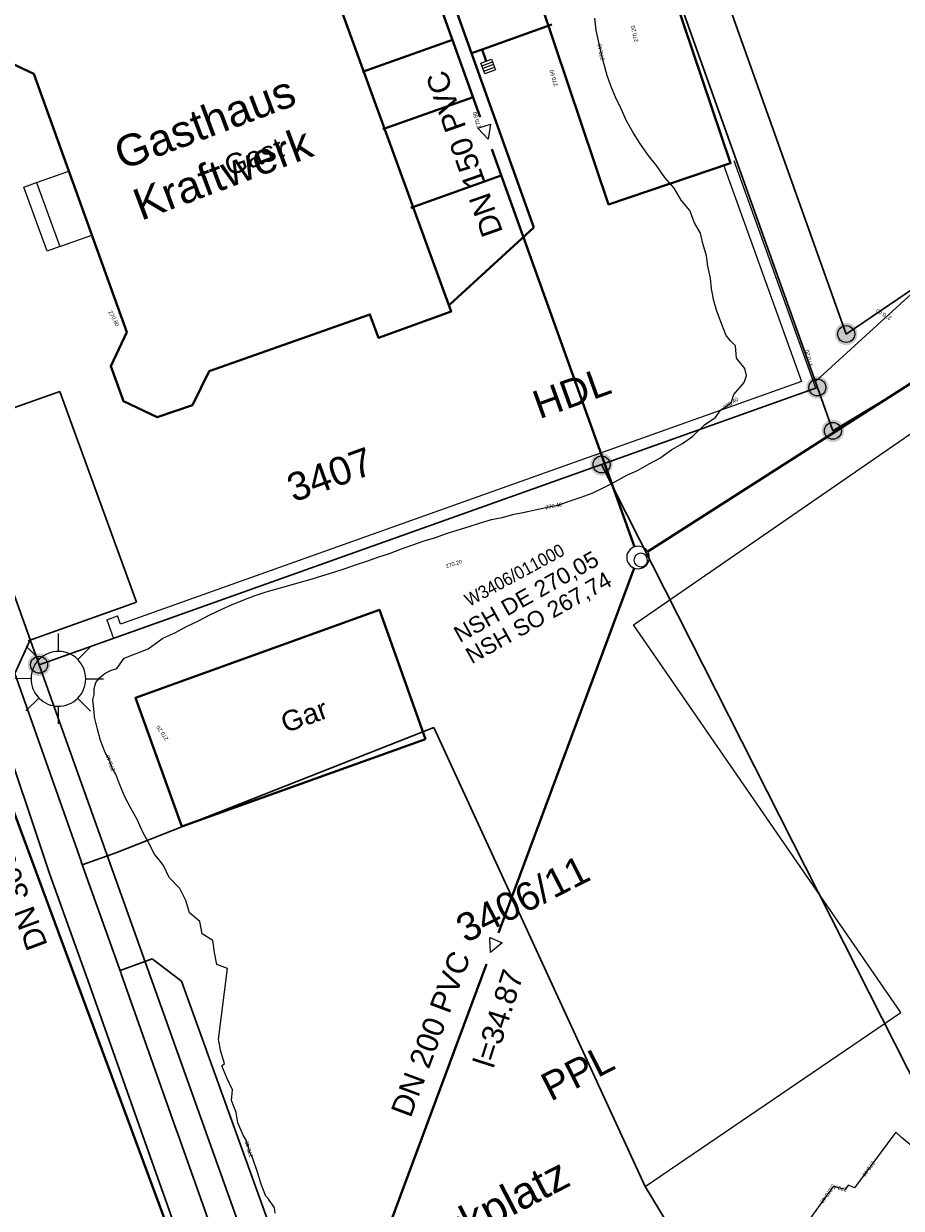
# Model space of a CAD drawing. Header units: millimetres. Extents: x 3402416 to 3403134, y 5267375 to 5268119.
# Tile 164 of 256: x 3402696 to 3402735, y 5267660 to 5267713. Entities that reach past the tile are written whole.
import ezdxf

# ---------------------------------------------------------------- set-up
doc = ezdxf.new("R2010")
doc.units = ezdxf.units.MM
doc.header["$MEASUREMENT"] = 0
for name, pattern in [('100.5', [5.5, 3.9, -1.6]), ('DGN Style 6', [36.112054, 13.290451, -7.594543, 0.018986, -7.594543, 0.018986, -7.594543]), ('Zaun', [3, 1.5, 1.5])]:
    doc.linetypes.add(name, pattern=pattern)
for name, color, linetype, lineweight, true_color in [('ALKIS_Flurstuecksgrenze', 7, 'Continuous', 0, 0xffff80), ('ALKIS_Flurstuecksnummer', 7, 'Continuous', 0, 0xffff80), ('ALKIS_Gebaeude', 7, 'Continuous', 0, 0xcccccc), ('ALKIS_Grenzpunkte_abgemarkt', 7, 'Continuous', 0, 0xffff80), ('ALKIS_Grenzpunkte_endgueltig', 7, 'Continuous', 0, 0x73d156), ('ALKIS_Tatsaechliche Nutzung beschr', 7, 'Continuous', 0, 0x7f7f7f), ('BetaPlan_SW_KW_Schachtnummer', 7, 'Continuous', 0, 0xa85100)]:
    doc.layers.add(name, color=color, linetype=linetype, lineweight=lineweight, true_color=true_color)
for name, color, linetype, lineweight in [('ALKIS_Hausnr_Gebaeudenutzung', 255, 'Continuous', 0), ('IVK_Fahrbahnrand', 7, 'Continuous', 0), ('IVK_Gebaeudebezeichnung', 7, 'Continuous', 0), ('IVK_Mauer', 7, 'Continuous', 0), ('IVK_NSH_Modell Umring Freiborderhoehung', 1, 'Continuous', 0), ('IVK_NSH_Modell Umring Werksareal', 7, 'Continuous', 0), ('IVK_Rahmen Stempel', 7, 'Continuous', 0), ('IVK_RW DN', 90, 'Continuous', 0), ('IVK_RW Kanal', 90, 'Continuous', 0), ('IVK_Sinkkasten', 7, 'Continuous', 0), ('IVK_Strassenbeleuchtung', 7, 'Continuous', 0), ('IVK_SW DN', 20, 'Continuous', 0), ('IVK_SW Fliessrichtungspfeil', 20, 'Continuous', 0), ('IVK_SW Kanal', 20, 'Continuous', 0), ('IVK_SW Schacht', 20, 'Continuous', 0), ('IVK_SW Schachtanschrieb-Hoehen_NSH', 20, 'Continuous', 0), ('IVK_Treppe Überdachung', 7, 'Continuous', 0), ('IVK_Zaun', 7, 'Continuous', 0), ('LGL_NSH_Beschriftung_Hoehenlinien_2015', 7, 'Continuous', 0), ('LGL_NSH_Zwischenhoehenlinie_2015', 7, 'Continuous', 0)]:
    doc.layers.add(name, color=color, linetype=linetype, lineweight=lineweight)
doc.styles.add('Arial', font='arial.ttf')
doc.styles.add('Flurstueksnummer', font='arial.ttf')
doc.styles.add('Gebaeudefunktion (nur BW)', font='arial.ttf')
doc.styles.get("Standard").update_dxf_attribs({"font": 'txt.shx'})
doc.styles.add('Style-@Arial Unicode MS', font='ARIALUNI.TTF')
doc.styles.add('Style-arial', font='arial.ttf')
doc.styles.add('Tatsaechliche Nutzung', font='arial.ttf')
doc.styles.add('Textart 0', font='arial.ttf')

# ---------------------------------------------------------------- blocks, each defined once
blk = doc.blocks.new('LAMPE0')
at = {"color": 0, "linetype": 'ByBlock', "lineweight": -2}
for p, q in [((0.00001, 0.00267), (0.00002, 0.00445)), ((-0.0019, 0.00192), (-0.00317, 0.0032)), ((0.00192, 0.0019), (0.0032, 0.00317)), ((-0.00267, 0.00001), (-0.00445, 0.00002)), ((0.00267, -0.00001), (0.00445, -0.00002)), ((-0.00192, -0.0019), (-0.0032, -0.00317)), ((0.0019, -0.00192), (0.00317, -0.0032)), ((-0.00001, -0.00267), (-0.00002, -0.00445))]:
    blk.add_line(p, q, dxfattribs=at)
for start, end in [(44.7428, 134.7428), (134.7428, 224.7428), (314.7428, 44.7428), (224.7428, 314.7428)]:
    blk.add_arc((0, 0), 0.0027, start, end, dxfattribs=at)
blk = doc.blocks.new('VA03A')
at = {"linetype": 'Continuous', "lineweight": 13}
h = blk.add_hatch(color=7, dxfattribs=at)
edge = h.paths.add_edge_path(flags=0)
edge.add_arc((0, 0), 0.05, 0, 360)
blk = doc.blocks.new('Grenzpunkt mit Abmarkung')
at = {"color": 0}
blk.add_circle((0, 0), 0.05, dxfattribs=at)
blk = doc.blocks.new('FLIESS_1')
at = {"layer": 'IVK_SW Fliessrichtungspfeil', "color": 7, "linetype": 'Continuous', "lineweight": 13}
for p, q in [((-0.002, -0.002), (-0.002, 0.002)), ((-0.002, 0.002), (0.002, 0)), ((0.002, 0), (-0.002, -0.002))]:
    blk.add_line(p, q, dxfattribs=at)
blk = doc.blocks.new('STEIN')
at = {"color": 0, "linetype": 'ByBlock', "lineweight": -2}
for start, end in [(90, 180), (180, 270), (0, 90), (270, 0)]:
    blk.add_arc((0, 0), 0.00501, start, end, dxfattribs=at)
blk = doc.blocks.new('M8_2')
at = {"color": 0, "linetype": 'ByBlock', "lineweight": -2}
for p, q in [((-0.005, 0.005), (0.005, 0.005)), ((-0.005, -0.005), (-0.005, 0.005)), ((-0.0025, 0.005), (-0.0025, -0.005)), ((0, -0.005), (0, 0.005)), ((0.0025, 0.005), (0.0025, -0.005)), ((0.005, 0.005), (0.005, -0.005)), ((0.005, -0.005), (-0.005, -0.005))]:
    blk.add_line(p, q, dxfattribs=at)
blk = doc.blocks.new('GULLI')
at = {"color": 0, "linetype": 'ByBlock', "lineweight": -2, "xscale": 1.000000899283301, "yscale": 1.000000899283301, "zscale": 1.000000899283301, "rotation": 90.07683971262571}
blk.add_blockref('M8_2', (0, 0), dxfattribs=at)

msp = doc.modelspace()

# ---------------------------------------------------------------- linework, layer by layer
at = {"layer": 'ALKIS_Flurstuecksgrenze', "color": 7, "linetype": 'Continuous', "lineweight": 30, "flags": 128}
msp.add_lwpolyline([(3402608.835, 5267881.928), (3402630.845, 5267822.834), (3402645.501, 5267783.448), (3402679.717, 5267686.285), (3402680.427, 5267686.535), (3402687.04, 5267667.867), (3402691.592, 5267659.383, -0.314201), (3402689.381, 5267640.645), (3402691.552, 5267638.554), (3402705.279, 5267640.195), (3402711.632, 5267643.135), (3402713.953, 5267644.306), (3402710.151, 5267647.277), (3402696.925, 5267684.324), (3402686.16, 5267714.458), (3402683.409, 5267722.141), (3402682.008, 5267726.073), (3402672.353, 5267753.135), (3402671.493, 5267755.526), (3402653.394, 5267806.167), (3402624.942, 5267885.459)], format="xyb", dxfattribs=at)
for points in [[(3402720.655, 5267726.844), (3402731.45, 5267696.62), (3402732.14, 5267694.7), (3402736.422, 5267697.291), (3402756.379, 5267667.929), (3402758.05, 5267669.03), (3402743.475, 5267690.468), (3402751.778, 5267696.562), (3402759.821, 5267702.455), (3402768.005, 5267708.438), (3402776.039, 5267714.331), (3402784.263, 5267720.354), (3402777.47, 5267729.388), (3402768.305, 5267723.175), (3402759.402, 5267717.111), (3402750.348, 5267710.968), (3402732.73, 5267698.992), (3402722.546, 5267727.514)], [(3402720.655, 5267726.844), (3402686.16, 5267714.458), (3402696.925, 5267684.324), (3402721.876, 5267693.208), (3402731.45, 5267696.62)], [(3402736.422, 5267697.291), (3402732.14, 5267694.7), (3402731.45, 5267696.62), (3402721.876, 5267693.208), (3402739.973, 5267657.483), (3402742.414, 5267658.714), (3402756.379, 5267667.929)], [(3402696.925, 5267684.324), (3402710.151, 5267647.277), (3402713.953, 5267644.306), (3402738.052, 5267656.513), (3402739.973, 5267657.483), (3402721.876, 5267693.208)]]:
    msp.add_lwpolyline(points, close=True, dxfattribs=at)
at = {"layer": 'ALKIS_Flurstuecksgrenze', "color": 7, "linetype": 'Continuous', "lineweight": 30}
msp.add_3dface([(3402722.546, 5267727.514), (3402732.73, 5267698.992), (3402750.348, 5267710.968), (3402738.873, 5267733.358)], dxfattribs=at)
at = {"layer": 'ALKIS_Gebaeude', "color": 7, "linetype": 'Continuous', "lineweight": 40, "flags": 128}
msp.add_lwpolyline([(3402700.816, 5267699.071), (3402700.106, 5267697.57), (3402700.666, 5267696.009), (3402702.157, 5267695.299), (3402703.728, 5267695.839), (3402704.468, 5267697.34), (3402711.601, 5267699.861), (3402711.981, 5267698.821), (3402715.203, 5267699.991), (3402708.68, 5267717.889), (3402698.415, 5267714.148), (3402696.925, 5267714.858), (3402695.354, 5267714.298), (3402694.664, 5267712.787), (3402695.214, 5267711.226), (3402696.695, 5267710.526)], close=True, dxfattribs=at)
at = {"layer": 'ALKIS_Gebaeude', "color": 7, "linetype": 'Continuous', "lineweight": 40}
for points in [[(3402716.783, 5267720.811), (3402722.186, 5267704.744), (3402727.598, 5267706.565), (3402722.186, 5267722.632)], [(3402714.072, 5267681.022), (3402712.032, 5267686.755), (3402701.197, 5267682.853), (3402703.258, 5267677.141)]]:
    msp.add_3dface(points, dxfattribs=at)
at = {"layer": 'IVK_Fahrbahnrand', "color": 7, "linetype": 'Continuous', "lineweight": 30}
for p, q in [((3402693.034, 5267694.73), (3402697.838, 5267696.442)), ((3402697.838, 5267696.442), (3402701.239, 5267687.102)), ((3402691.419, 5267692.873), (3402697.385, 5267675.069)), ((3402696.434, 5267685.39), (3402701.239, 5267687.102)), ((3402695.844, 5267683.94), (3402696.524, 5267685.422)), ((3402695.844, 5267683.94), (3402698.799, 5267675.568)), ((3402700.33, 5267675.98), (3402714.43, 5267681.54)), ((3402714.43, 5267681.54), (3402723.81, 5267661.18)), ((3402700.33, 5267675.98), (3402698.84, 5267675.454)), ((3402698.797, 5267675.574), (3402700.569, 5267670.623)), ((3402697.385, 5267675.069), (3402699.157, 5267670.118)), ((3402700.518, 5267670.766), (3402701.94, 5267671.28)), ((3402701.94, 5267671.28), (3402703.24, 5267670.29)), ((3402699.157, 5267670.118), (3402701.608, 5267663.171)), ((3402700.571, 5267670.617), (3402703.022, 5267663.67)), ((3402703.24, 5267670.29), (3402710.28, 5267650.76)), ((3402703.021, 5267663.673), (3402707.256, 5267651.763)), ((3402701.608, 5267663.171), (3402706.923, 5267648.224)), ((3402723.81, 5267661.18), (3402729.52, 5267651.81))]:
    msp.add_line(p, q, dxfattribs=at)
at = {"layer": 'IVK_Mauer', "color": 7, "linetype": 'Continuous', "lineweight": 13}
for p, q in [((3402727.28, 5267706.5), (3402730.74, 5267696.89)), ((3402731.38, 5267696.59), (3402727.76, 5267706.67)), ((3402700.23, 5267685.49), (3402731.38, 5267696.59)), ((3402730.74, 5267696.89), (3402700.53, 5267686.13)), ((3402699.929, 5267686.317), (3402700.401, 5267686.485)), ((3402700.53, 5267686.13), (3402700.401, 5267686.485)), ((3402699.929, 5267686.317), (3402700.23, 5267685.49))]:
    msp.add_line(p, q, dxfattribs=at)
at = {"layer": 'IVK_NSH_Modell Umring Freiborderhoehung', "color": 6, "linetype": '100.5', "ltscale": 10, "true_color": 0xe202f2}
msp.add_open_spline([(3402973.402, 5267889.37, 266.63), (3402971.259, 5267898.655, 266.884), (3402973.221, 5267899.259, 266.92), (3402979.065, 5267899.964, 266.983), (3402987.632, 5267901.332, 266.645), (3402996.574, 5267901.247, 267.164), (3402999.854, 5267900.751, 267.116), (3403001.073, 5267899.555, 266.771), (3403007.491, 5267887.112, 261.124), (3403008.555, 5267857.094, 261.209), (3403007.359, 5267813.886, 261.074), (3403006.127, 5267770.161, 261.248), (3402999.63, 5267722.447, 261.063), (3402990.96, 5267699.646, 261.254), (3402984.157, 5267681.314, 261.31), (3402973.541, 5267656.946, 261.224), (3402953.577, 5267621.061, 261.098), (3402931.148, 5267593.163, 261.279), (3402926.345, 5267588.179, 261.563), (3402925.493, 5267583.399, 261.511), (3402911.549, 5267570.877, 261.576), (3402911.412, 5267570.875, 261.58), (3402911.339, 5267570.85, 262.251), (3402902.615, 5267562.888, 262.266), (3402892.302, 5267554.41, 262.276), (3402881.339, 5267546.676, 262.302), (3402874.151, 5267542.111, 262.268), (3402866.574, 5267537.704, 262.28), (3402866.402, 5267538.022, 262.27), (3402865.737, 5267539.264, 262.279), (3402868.892, 5267541.002, 262.274), (3402868.752, 5267541.251, 262.276), (3402868.744, 5267541.273, 262.225), (3402864.707, 5267548.554, 262.213), (3402862.826, 5267549.046, 262.204), (3402861.239, 5267548.161, 262.217), (3402861.219, 5267548.172, 262.174), (3402860.109, 5267550.144, 262.171), (3402860.127, 5267550.151, 262.401), (3402859.981, 5267550.413, 262.4), (3402859.545, 5267550.177, 262.402), (3402857.42, 5267547.064, 262.409), (3402861.361, 5267539.982, 262.423), (3402857.268, 5267537.712, 262.414), (3402857.595, 5267537.1, 262.401), (3402855.077, 5267535.648, 262.413), (3402855.391, 5267535.133, 262.415), (3402847.117, 5267530.472, 262.423), (3402844.698, 5267529.084, 262.42), (3402844.686, 5267529.154, 262.243), (3402841.189, 5267535.306, 262.197), (3402834.324, 5267531.517, 262.196), (3402825.188, 5267526.398, 262.199), (3402816.64, 5267521.633, 262.187), (3402807.825, 5267516.664, 262.189), (3402799.117, 5267511.766, 262.187), (3402790.161, 5267506.762, 262.187), (3402785.002, 5267503.849, 262.181), (3402780.631, 5267501.338, 262.252), (3402779.518, 5267503.255, 262.252), (3402779.51, 5267503.225, 261.302), (3402771.145, 5267498.561, 261.306), (3402762.032, 5267493.996, 261.293), (3402753.326, 5267489.085, 261.279), (3402744.624, 5267484.192, 261.304), (3402737.594, 5267477.268, 261.295), (3402739.756, 5267473.33, 261.297), (3402739.329, 5267473.086, 261.293), (3402740.745, 5267471.036, 261.302), (3402742.522, 5267468.178, 261.301), (3402737.854, 5267465.502, 261.276), (3402736.075, 5267464.499, 261.309), (3402734.307, 5267463.533, 261.292), (3402734.274, 5267463.516, 262.291), (3402732.35, 5267462.487, 262.274), (3402724.718, 5267458.614, 262.463), (3402722.217, 5267454.994, 262.478), (3402722.175, 5267455, 262.607), (3402720.67, 5267453.302, 262.568), (3402719.337, 5267455.763, 262.571), (3402719.314, 5267455.757, 262.497), (3402715.054, 5267453.445, 262.491), (3402712.311, 5267452.143, 258.244), (3402707.951, 5267450.18, 258.263), (3402703.588, 5267448.754, 258.252), (3402699.675, 5267457.066, 258.28), (3402695.118, 5267469.736, 258.679), (3402692.195, 5267479.923, 258.969), (3402702.031, 5267485.048, 259.195), (3402707.857, 5267488.496, 259.373), (3402715.117, 5267492.487, 259.098), (3402719.239, 5267494.954, 259.258), (3402721.036, 5267494.67, 259.279), (3402723.049, 5267491.187, 262.242), (3402725.561, 5267486.822, 262.264), (3402729.362, 5267488.733, 262.271), (3402737.009, 5267493.102, 262.276), (3402745.765, 5267498.005, 262.28), (3402754.496, 5267502.989, 262.292), (3402763.191, 5267507.689, 262.273), (3402771.922, 5267512.655, 262.276), (3402774.429, 5267514.204, 262.227), (3402783.438, 5267519.244, 262.226), (3402792.034, 5267524.084, 262.23), (3402800.847, 5267529.005, 262.22), (3402809.211, 5267533.706, 262.217), (3402818.25, 5267538.767, 262.216), (3402826.523, 5267543.492, 262.222), (3402838.805, 5267550.458, 262.215), (3402835.571, 5267556.173, 262.289), (3402836.864, 5267556.946, 262.342), (3402832.914, 5267564.026, 262.333), (3402828.391, 5267572.116, 262.301), (3402828.714, 5267572.295, 262.297), (3402828.751, 5267572.324, 262.218), (3402831.204, 5267573.654, 262.187), (3402830.856, 5267577.123, 262.171), (3402838.132, 5267575.061, 262.179), (3402857.727, 5267580.016, 262.296), (3402858.743, 5267586.148, 262.343), (3402856.571, 5267590.239, 262.325), (3402872.49, 5267592.439, 262.352), (3402877.389, 5267594.62, 262.202), (3402881.373, 5267600.75, 262.129), (3402885.875, 5267603.453, 262.135), (3402897.38, 5267602.371, 262.069), (3402906.697, 5267606.506, 262.095), (3402914.635, 5267612.832, 262.118), (3402919.801, 5267617.02, 262.213), (3402922.673, 5267622.771, 262.143), (3402927.52, 5267629.693, 262.208), (3402932.198, 5267635.327, 262.186), (3402941.376, 5267637.011, 262.09), (3402947.2, 5267645.566, 262.07), (3402949.802, 5267656.334, 262.328), (3402957.649, 5267672.321, 262.37), (3402963.36, 5267678.252, 262.337), (3402968.961, 5267685.849, 262.32), (3402968.435, 5267695.836, 262.336), (3402971.662, 5267699.315, 262.308), (3402983.328, 5267726.695, 262.51), (3402987.168, 5267750.814, 262.971), (3402988.274, 5267771.277, 263.412), (3402989.89, 5267792.909, 264.016), (3402990.532, 5267812.395, 264.397), (3402986.982, 5267832.181, 264.939), (3402981.541, 5267853.095, 265.631), (3402977.157, 5267872.138, 266.165), (3402973.402, 5267889.37, 266.63)], degree=1, dxfattribs=at)
at = {"layer": 'IVK_Rahmen Stempel', "color": 7, "linetype": 'Continuous', "lineweight": 30}
msp.add_3dface([(3402461.797, 5267374.849), (3403134.297, 5267374.849), (3403134.297, 5268117.349), (3402461.797, 5268117.349)], dxfattribs=at)
msp.add_3dface([(3402461.797, 5267374.849), (3403134.297, 5267374.849), (3403134.297, 5268117.349), (3402461.797, 5268117.349)], dxfattribs=at)
at = {"layer": 'IVK_RW Kanal', "linetype": 'Continuous', "lineweight": 40}
for p, q in [((3402715.014, 5267714.507), (3402716.104, 5267711.447)), ((3402719.664, 5267712.717), (3402716.574, 5267711.617)), ((3402716.574, 5267711.617), (3402716.104, 5267711.447)), ((3402716.76, 5267711.092), (3402716.574, 5267711.617)), ((3402716.104, 5267711.447), (3402718.864, 5267703.717)), ((3402718.864, 5267703.717), (3402715.144, 5267700.307)), ((3402692.504, 5267686.687), (3402711.424, 5267635.637))]:
    msp.add_line(p, q, dxfattribs=at)
at = {"layer": 'IVK_SW Kanal', "linetype": 'Continuous', "lineweight": 40}
for p, q in [((3402716.494, 5267708.607), (3402713.094, 5267718.097)), ((3402715.264, 5267712.037), (3402711.264, 5267710.617)), ((3402712.174, 5267708.077), (3402716.174, 5267709.497)), ((3402723.334, 5267689.547), (3402717.004, 5267707.197)), ((3402713.414, 5267704.587), (3402717.424, 5267706.017)), ((3402723.924, 5267689.347), (3402745.974, 5267703.437)), ((3402717.304, 5267672.437), (3402723.324, 5267688.607)), ((3402711.484, 5267656.817), (3402716.774, 5267671.037))]:
    msp.add_line(p, q, dxfattribs=at)
at = {"layer": 'IVK_Treppe Überdachung', "color": 7, "linetype": 'Continuous', "lineweight": 13}
for p, q in [((3402696.81, 5267705.71), (3402698.24, 5267706.22)), ((3402696.25, 5267705.5), (3402696.81, 5267705.71)), ((3402697.28, 5267702.66), (3402696.25, 5267705.5)), ((3402696.81, 5267705.71), (3402697.84, 5267702.87)), ((3402697.84, 5267702.87), (3402699.26, 5267703.37)), ((3402697.84, 5267702.87), (3402697.28, 5267702.66))]:
    msp.add_line(p, q, dxfattribs=at)
at = {"layer": 'IVK_Zaun', "color": 7, "linetype": 'Zaun', "lineweight": 13}
for p, q in [((3402731.4, 5267696.91), (3402736.3, 5267701.39)), ((3402723.3, 5267686.1), (3402739.12, 5267697.02)), ((3402735.15, 5267668.9), (3402723.3, 5267686.1)), ((3402723.81, 5267661.18), (3402735.15, 5267668.9))]:
    msp.add_line(p, q, dxfattribs=at)
at = {"layer": 'LGL_NSH_Zwischenhoehenlinie_2015', "color": 190, "linetype": 'Continuous', "lineweight": 13, "true_color": 0x9002f5, "elevation": 270.4, "flags": 128}
for points in [[(3402707.399, 5267660), (3402707.374, 5267660.232), (3402707.09, 5267660.643), (3402706.979, 5267660.748), (3402706.771, 5267661.284), (3402706.61, 5267661.82), (3402706.398, 5267662.464), (3402706.272, 5267662.694), (3402706.107, 5267663.23), (3402705.981, 5267663.464), (3402705.743, 5267664), (3402705.663, 5267664.464), (3402705.458, 5267665), (3402705.498, 5267665.464), (3402705.248, 5267666), (3402705.03, 5267666.536), (3402705.142, 5267666.634), (3402704.989, 5267667.17), (3402704.883, 5267667.706), (3402705.275, 5267670.856), (3402704.811, 5267671.025), (3402704.706, 5267671.561), (3402704.627, 5267672.097), (3402704.163, 5267672.392), (3402704.06, 5267672.928), (3402703.596, 5267673.326), (3402703.427, 5267673.862), (3402703.165, 5267674.398), (3402702.701, 5267674.883), (3402702.447, 5267675.419), (3402702.245, 5267675.675), (3402702.041, 5267675.928), (3402701.76, 5267676.464), (3402701.504, 5267676.928), (3402701.271, 5267677.464), (3402701.006, 5267677.928), (3402700.722, 5267678.464), (3402700.513, 5267679), (3402700.329, 5267679.464), (3402700.188, 5267679.675), (3402699.995, 5267680.211), (3402699.857, 5267680.425), (3402699.649, 5267680.961), (3402699.513, 5267681.464), (3402699.387, 5267682), (3402699.369, 5267682.236), (3402699.304, 5267682.772), (3402699.367, 5267683), (3402699.364, 5267683.269), (3402699.441, 5267683.536), (3402699.618, 5267683.76), (3402699.838, 5267683.933), (3402700.098, 5267684.061), (3402700.374, 5267684.152), (3402700.696, 5267684.616), (3402701.232, 5267684.828), (3402701.768, 5267685.033), (3402702.409, 5267685.497), (3402702.945, 5267685.732), (3402703.464, 5267686.012), (3402704, 5267686.267), (3402704.464, 5267686.522), (3402705, 5267686.78), (3402705.464, 5267686.979), (3402706, 5267687.203), (3402706.464, 5267687.379), (3402707, 5267687.556), (3402707.464, 5267687.692), (3402708, 5267687.845), (3402708.464, 5267687.97), (3402709, 5267688.12), (3402709.464, 5267688.261), (3402710, 5267688.427), (3402710.464, 5267688.576), (3402711, 5267688.769), (3402711.464, 5267688.914), (3402712, 5267689.109), (3402712.464, 5267689.263), (3402713, 5267689.471), (3402713.464, 5267689.628), (3402714, 5267689.82), (3402714.464, 5267689.953), (3402715, 5267690.142), (3402715.464, 5267690.287), (3402716, 5267690.462), (3402716.464, 5267690.604), (3402717, 5267690.768), (3402717.464, 5267690.861), (3402718, 5267690.999), (3402718.464, 5267691.087), (3402719, 5267691.214), (3402719.464, 5267691.311), (3402720, 5267691.416), (3402720.438, 5267691.583), (3402720.974, 5267691.761), (3402721.464, 5267691.934), (3402722, 5267692.205), (3402722.464, 5267692.437), (3402723, 5267692.726), (3402723.464, 5267692.943), (3402723.994, 5267693.23), (3402724.458, 5267693.486), (3402725, 5267693.863), (3402725.464, 5267694.139), (3402725.928, 5267694.455), (3402726.464, 5267694.977), (3402726.928, 5267695.29), (3402727.159, 5267695.621), (3402727.623, 5267695.936), (3402727.743, 5267696.314), (3402728.207, 5267696.84), (3402728.307, 5267697.156), (3402728.237, 5267697.464), (3402727.857, 5267697.928), (3402727.811, 5267698.464), (3402727.592, 5267698.683), (3402727.399, 5267698.928), (3402727.195, 5267699.464), (3402726.986, 5267700), (3402726.859, 5267700.464), (3402726.753, 5267701), (3402726.714, 5267701.464), (3402726.59, 5267702), (3402726.53, 5267702.464), (3402726.367, 5267703), (3402726.26, 5267703.464), (3402726.006, 5267703.928), (3402725.791, 5267704.464), (3402725.408, 5267704.928), (3402725.091, 5267705.464), (3402724.69, 5267705.928), (3402724.309, 5267706.464), (3402723.939, 5267706.928), (3402723.581, 5267707.464), (3402723.3, 5267707.906), (3402722.978, 5267708.442), (3402722.744, 5267708.978), (3402722.506, 5267709.464), (3402722.294, 5267710), (3402722.123, 5267710.464), (3402721.977, 5267711), (3402721.856, 5267711.464), (3402721.746, 5267712), (3402721.637, 5267712.464), (3402721.578, 5267713)], [(3402746.157, 5267654.221), (3402735.171, 5267663.372), (3402734.927, 5267663.587), (3402733.102, 5267661.123), (3402732.811, 5267661.242), (3402732.68, 5267661.05), (3402732.144, 5267661.18), (3402730.81, 5267659.324)]]:
    msp.add_lwpolyline(points, dxfattribs=at)

# ---------------------------------------------------------------- block references
at = {"layer": 'ALKIS_Grenzpunkte_abgemarkt', "color": 7, "xscale": 7.5, "yscale": 7.5, "zscale": 7.5}
for p in [(3402732.73, 5267698.992), (3402731.45, 5267696.62), (3402732.14, 5267694.7), (3402721.876, 5267693.208), (3402696.925, 5267684.324)]:
    msp.add_blockref('Grenzpunkt mit Abmarkung', p, dxfattribs=at)
at = {"layer": 'ALKIS_Grenzpunkte_endgueltig', "color": 254, "ltscale": 0.5, "true_color": 0xbfffbf, "xscale": 10, "yscale": 10, "zscale": 10}
for p in [(3402732.73, 5267698.992), (3402731.45, 5267696.62), (3402732.14, 5267694.7), (3402721.876, 5267693.208), (3402696.925, 5267684.324)]:
    msp.add_blockref('VA03A', p, dxfattribs=at)
at = {"layer": 'IVK_Sinkkasten', "color": 7, "linetype": 'Continuous', "lineweight": 13, "xscale": 50, "yscale": 50, "zscale": 100, "rotation": 19.6389}
msp.add_blockref('GULLI', (3402716.844, 5267710.857), dxfattribs=at)
at = {"layer": 'IVK_Strassenbeleuchtung', "color": 7, "linetype": 'Continuous', "lineweight": 13, "xscale": 450.0000000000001, "yscale": 450.0000000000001, "zscale": 100, "rotation": 359.9919}
msp.add_blockref('LAMPE0', (3402697.78, 5267683.7), dxfattribs=at)
at = {"layer": 'IVK_SW Fliessrichtungspfeil', "linetype": 'Continuous', "lineweight": 13}
for p, xscale, yscale, rotation in [((3402716.756, 5267707.926), 149.9999636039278, 149.9999636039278, 287.44202025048), ((3402717.067, 5267671.835), 150.0004665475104, 150.0004665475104, 245.7275192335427)]:
    msp.add_blockref('FLIESS_1', p, dxfattribs=dict(at, xscale=xscale, yscale=yscale, rotation=rotation))
at = {"layer": 'IVK_SW Schacht', "linetype": 'Continuous', "lineweight": 13, "zscale": 100, "rotation": 359.9919}
for p, xscale, yscale in [((3402723.494, 5267689.077), 100, 100), ((3402723.614, 5267688.967), 59.99999999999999, 59.99999999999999)]:
    msp.add_blockref('STEIN', p, dxfattribs=dict(at, xscale=xscale, yscale=yscale))

# ---------------------------------------------------------------- texts
at = {"layer": 'ALKIS_Flurstuecksnummer', "color": 7, "linetype": 'Continuous', "insert": (3402708, 5267692.097), "char_height": 1.25, "attachment_point": 4, "rotation": 19.8118, "line_spacing_factor": 0.5, "style": 'Flurstueksnummer'}
msp.add_mtext('\\f@Arial Unicode MS|b0|i0|c00|p39;3407', dxfattribs=at)
at = {"layer": 'ALKIS_Flurstuecksnummer', "color": 7, "linetype": 'Continuous', "insert": (3402715.563, 5267672.508), "char_height": 1.25, "attachment_point": 4, "rotation": 26.8725, "line_spacing_factor": 0.5}
msp.add_mtext('\\f@Arial Unicode MS|b0|i0|c00|p39;3406/11', dxfattribs=at)
at = {"layer": 'ALKIS_Hausnr_Gebaeudenutzung', "color": 7, "linetype": 'Continuous', "char_height": 0.9, "attachment_point": 4, "rotation": 19.8118, "line_spacing_factor": 0.5, "style": 'Gebaeudefunktion (nur BW)'}
for s, insert in [('\\f@Arial Unicode MS|b0|i0|c00|p39;Gast', (3402705.198, 5267706.404)), ('\\f@Arial Unicode MS|b0|i0|c00|p39;Gar', (3402707.7, 5267681.703))]:
    msp.add_mtext(s, dxfattribs=dict(at, insert=insert))
at = {"layer": 'ALKIS_Tatsaechliche Nutzung beschr', "color": 7, "linetype": 'Continuous', "char_height": 1.25, "attachment_point": 4, "line_spacing_factor": 0.5, "style": 'Tatsaechliche Nutzung'}
for s, insert, rotation in [('\\f@Arial Unicode MS|b0|i0|c00|p39;HDL', (3402718.904, 5267695.799), 19.8118), ('\\f@Arial Unicode MS|b0|i0|c00|p39;PPL', (3402719.335, 5267665.495), 26.8725)]:
    msp.add_mtext(s, dxfattribs=dict(at, insert=insert, rotation=rotation))
at = {"layer": 'BetaPlan_SW_KW_Schachtnummer', "linetype": 'Continuous', "insert": (3402715.73, 5267687.393), "char_height": 0.572, "attachment_point": 1, "rotation": 28.4462, "line_spacing_factor": 0.69, "style": 'Arial'}
msp.add_mtext('\\H1x;\\W0.9;W3406/011000', dxfattribs=at)
at = {"layer": 'IVK_Gebaeudebezeichnung', "color": 7, "linetype": 'DGN Style 6', "lineweight": 30, "style": 'Style-arial'}
msp.add_text('Parkplatz', height=1.399, rotation=27.4475, dxfattribs=at).set_placement((3402713.362, 5267657.51))
at = {"layer": 'IVK_Gebaeudebezeichnung', "color": 7, "linetype": 'DGN Style 6', "lineweight": 30, "insert": (3402701.452, 5267703.989), "char_height": 1.399, "attachment_point": 7, "rotation": 20.583, "line_spacing_factor": 1.028877, "style": 'Style-arial'}
msp.add_mtext('Gasthaus\\PKraftwerk\\P', dxfattribs=at)
at = {"layer": 'IVK_RW DN', "linetype": 'Continuous', "lineweight": 13, "style": 'Style-arial'}
msp.add_text('DN 300 B', height=0.96, rotation=110.34, dxfattribs=at).set_placement((3402697.314, 5267671.887))
at = {"layer": 'IVK_SW DN', "linetype": 'Continuous', "lineweight": 13, "style": 'Style-arial'}
for s, rotation, p in [('DN 150 PVC', 109.368, (3402717.514, 5267703.517)), ('DN 200 PVC', 69.561, (3402713.404, 5267664.187)), ('l=34.87', 72.198, (3402717.074, 5267666.377))]:
    msp.add_text(s, height=0.96, rotation=rotation, dxfattribs=at).set_placement(p)
at = {"layer": 'IVK_SW Schachtanschrieb-Hoehen_NSH', "linetype": 'Continuous', "lineweight": 106, "char_height": 0.72, "attachment_point": 7, "rotation": 29.2655, "line_spacing_factor": 0.6, "style": 'Style-@Arial Unicode MS'}
for s, insert in [('NSH DE \\fArial Unicode MS|b0|i0|c00|p39;270,05', (3402715.651, 5267685.168)), ('NSH SO \\fArial Unicode MS|b0|i0|c00|p39;267,74', (3402716.177, 5267684.225))]:
    msp.add_mtext(s, dxfattribs=dict(at, insert=insert))
at = {"layer": 'LGL_NSH_Beschriftung_Hoehenlinien_2015', "color": 7, "linetype": 'Continuous', "char_height": 0.175, "attachment_point": 5, "line_spacing_factor": 0.69, "style": 'Textart 0'}
for s, insert, rotation in [('\\f@Arial Unicode MS|b0|i0|c00|p39;270.20', (3402723.343, 5267712.307, 270.2), 103.2438), ('\\f@Arial Unicode MS|b0|i0|c00|p39;270.40', (3402721.85, 5267711.491, 270.4), 101.5907), ('\\f@Arial Unicode MS|b0|i0|c00|p39;270.60', (3402719.752, 5267710.345, 270.6), 105.8982), ('\\f@Arial Unicode MS|b0|i0|c00|p39;270.80', (3402716.342, 5267708.481, 270.8), 105.8982), ('\\f@Arial Unicode MS|b0|i0|c00|p39;270.00', (3402734.393, 5267699.861, 270), 149.0755), ('\\f@Arial Unicode MS|b0|i0|c00|p39;270.80', (3402700.242, 5267699.683, 270.8), 297.5131), ('\\f@Arial Unicode MS|b0|i0|c00|p39;270.20', (3402731.069, 5267697.933, 270.2), 102.7712), ('\\f@Arial Unicode MS|b0|i0|c00|p39;270.40', (3402727.6, 5267695.92, 270.4), 34.1986), ('\\f@Arial Unicode MS|b0|i0|c00|p39;270.40', (3402719.753, 5267691.368, 270.4), 11.0739), ('\\f@Arial Unicode MS|b0|i0|c00|p39;270.20', (3402715.322, 5267688.797, 270.2), 17.0395), ('\\f@Arial Unicode MS|b0|i0|c00|p39;270.20', (3402702.389, 5267681.294, 270.2), 123.833), ('\\f@Arial Unicode MS|b0|i0|c00|p39;270.40', (3402700.086, 5267679.958, 270.4), 109.7579), ('\\f@Arial Unicode MS|b0|i0|c00|p39;270.40', (3402706.231, 5267662.828, 270.4), 107.0943), ('\\f@Arial Unicode MS|b0|i0|c00|p39;270.40', (3402733.719, 5267661.956, 270.4), 233.4967), ('\\f@Arial Unicode MS|b0|i0|c00|p39;270.40', (3402732.397, 5267661.118, 270.4), 166.3528), ('\\f@Arial Unicode MS|b0|i0|c00|p39;270.40', (3402731.851, 5267660.772, 270.4), 234.2759)]:
    msp.add_mtext(s, dxfattribs=dict(at, insert=insert, rotation=rotation))

# ---------------------------------------------------------------- meshes
at = {"layer": 'IVK_NSH_Modell Umring Werksareal', "color": 6, "linetype": 'Continuous', "lineweight": 13, "true_color": 0xe202f2}
mesh = msp.add_polyface(dxfattribs=at)
corners = [(3402762.413, 5267617.541, 261.278), (3402759.973, 5267620.657, 261.321), (3402762.177, 5267621.875, 261.324), (3402764.78, 5267623.361, 262), (3402765.029, 5267623.51, 262.047), (3402765.132, 5267623.572, 262.047), (3402765.126, 5267623.597, 262.033), (3402765.055, 5267623.74, 262.033), (3402768.145, 5267625.272, 262.07), (3402768.794, 5267625.575, 262.088), (3402769.349, 5267625.824, 262.103), (3402769.805, 5267626.023, 262.115), (3402770.716, 5267626.403, 262.139), (3402771.82, 5267626.835, 262.167), (3402772.644, 5267627.137, 262.188), (3402773.393, 5267627.396, 262.207), (3402774.278, 5267627.686, 262.228), (3402775.265, 5267627.987, 262.252), (3402776.49, 5267628.328, 262.28), (3402777.368, 5267628.552, 262.3), (3402778.204, 5267628.748, 262.319), (3402779.378, 5267629.038, 262.342), (3402780.663, 5267629.299, 262.365), (3402781.904, 5267629.497, 262.385), (3402782.987, 5267629.627, 262.4), (3402783.935, 5267629.709, 262.412), (3402788.698, 5267633.196, 262.624), (3402790.747, 5267634.336, 262.752), (3402793.374, 5267635.652, 262.802), (3402793.395, 5267635.647, 262.96), (3402794.703, 5267636.415, 262.967), (3402794.72, 5267636.421, 262.806), (3402806.142, 5267642.755, 262.826), (3402817.078, 5267648.877, 262.811), (3402816.57, 5267649.885, 262.825), (3402816.501, 5267650.014, 262.825), (3402816.428, 5267650.15, 262.825), (3402816.414, 5267650.199, 262.816), (3402816.391, 5267650.212, 263.018), (3402816.433, 5267650.577, 263.015), (3402822.76, 5267654.114, 262.939), (3402822.933, 5267653.871, 262.926), (3402822.935, 5267653.87, 262.713), (3402822.957, 5267653.84, 262.706), (3402829.2, 5267657.317, 262.583), (3402837.42, 5267661.927, 262.496), (3402837.861, 5267662.163, 262.496), (3402846.521, 5267667.006, 262.431), (3402857.557, 5267673.173, 262.386), (3402857.998, 5267673.409, 262.386), (3402859.987, 5267674.538, 262.362), (3402860.345, 5267674.811, 262.382), (3402860.716, 5267674.932, 262.369), (3402865.549, 5267677.642, 262.397), (3402872.215, 5267681.351, 262.45), (3402873.352, 5267681.721, 262.453), (3402873.358, 5267681.726, 262.535), (3402873.319, 5267681.796, 262.538), (3402877.616, 5267684.201, 262.53), (3402877.128, 5267685.073, 262.567), (3402877.198, 5267685.112, 262.567), (3402877.215, 5267685.118, 262.463), (3402879.804, 5267686.592, 262.502), (3402879.805, 5267686.608, 262.599), (3402879.875, 5267686.647, 262.6), (3402880.375, 5267685.759, 262.572), (3402890.175, 5267691.248, 262.736), (3402896.57, 5267694.844, 262.77), (3402896.101, 5267695.662, 262.763), (3402896.17, 5267695.702, 262.764), (3402896.182, 5267695.701, 262.695), (3402900.121, 5267697.902, 262.702), (3402900.129, 5267697.912, 262.761), (3402900.199, 5267697.95, 262.761), (3402900.648, 5267697.127, 262.753), (3402911.965, 5267703.471, 262.783), (3402912.478, 5267703.769, 262.783), (3402913.01, 5267704.056, 262.783), (3402913.421, 5267704.265, 262.782), (3402913.839, 5267704.464, 262.781), (3402914.303, 5267704.672, 262.78), (3402914.762, 5267704.864, 262.778), (3402915.211, 5267705.04, 262.775), (3402915.746, 5267705.232, 262.772), (3402916.23, 5267705.392, 262.768), (3402916.756, 5267705.55, 262.764), (3402915.717, 5267707.4, 262.784), (3402915.787, 5267707.439, 262.784), (3402915.806, 5267707.437, 262.71), (3402917.475, 5267707.838, 262.71), (3402917.477, 5267707.857, 262.791), (3402917.547, 5267707.895, 262.791), (3402921.478, 5267708.959, 262.843), (3402925.066, 5267711.336, 262.609), (3402928.563, 5267714.988, 262.447), (3402930.258, 5267713.998, 262.471), (3402933.77, 5267719.117, 262.526), (3402939.731, 5267728.616, 262.434), (3402943.002, 5267734.06, 262.485), (3402944.737, 5267732.963, 262.448), (3402944.563, 5267732.736, 262.45), (3402944.429, 5267732.51, 262.452), (3402944.326, 5267732.285, 262.452), (3402944.247, 5267732.049, 262.453), (3402944.185, 5267731.749, 262.453), (3402944.163, 5267731.44, 262.452), (3402944.177, 5267731.172, 262.451), (3402944.218, 5267730.925, 262.449), (3402944.296, 5267730.649, 262.447), (3402944.397, 5267730.409, 262.444), (3402944.513, 5267730.196, 262.441), (3402944.614, 5267730.046, 262.439), (3402944.748, 5267729.88, 262.436), (3402944.878, 5267729.744, 262.433), (3402950.928, 5267722.684, 262.415), (3402958.996, 5267713.311, 262.416), (3402966.464, 5267704.917, 262.386), (3402971.662, 5267699.315, 262.308), (3402968.435, 5267695.836, 262.336), (3402968.961, 5267685.849, 262.32), (3402963.36, 5267678.252, 262.337), (3402957.717, 5267672.338, 262.371), (3402957.649, 5267672.321, 262.37), (3402949.802, 5267656.334, 262.328), (3402947.2, 5267645.566, 262.07), (3402941.376, 5267637.011, 262.09), (3402932.198, 5267635.327, 262.186), (3402927.52, 5267629.693, 262.208), (3402922.673, 5267622.771, 262.143), (3402919.801, 5267617.02, 262.213), (3402914.635, 5267612.832, 262.118), (3402906.697, 5267606.506, 262.095), (3402897.38, 5267602.371, 262.069), (3402885.875, 5267603.453, 262.135), (3402881.373, 5267600.75, 262.129), (3402877.389, 5267594.62, 262.202), (3402872.49, 5267592.439, 262.352), (3402872.274, 5267592.322, 262.344), (3402856.571, 5267590.239, 262.325), (3402858.743, 5267586.148, 262.343), (3402857.727, 5267580.016, 262.296), (3402838.132, 5267575.061, 262.179), (3402830.856, 5267577.123, 262.171), (3402829.633, 5267576.445, 262.167), (3402829.616, 5267576.431, 262.175), (3402831.15, 5267573.633, 262.195), (3402831.204, 5267573.654, 262.187), (3402828.751, 5267572.324, 262.218), (3402828.714, 5267572.335, 262.318), (3402827.215, 5267575.032, 262.304), (3402827.205, 5267575.085, 262.204), (3402826.772, 5267574.84, 262.211), (3402826.277, 5267575.687, 262.206), (3402824.637, 5267577.461, 261.871), (3402822.453, 5267581.14, 261.849), (3402819.756, 5267585.581, 261.886), (3402815.675, 5267589.71, 261.794), (3402811.376, 5267593.551, 261.756), (3402803.071, 5267597.641, 261.684), (3402803.324, 5267598.152, 261.735), (3402799.313, 5267599.618, 261.701), (3402798.953, 5267598.711, 261.458), (3402796.779, 5267593.18, 257.866), (3402796.833, 5267591.462, 257.686), (3402792.991, 5267592.372, 257.596), (3402784.383, 5267593.048, 257.709), (3402775.595, 5267592.07, 257.662), (3402767.162, 5267590.358, 257.668), (3402758.663, 5267587.668, 257.631), (3402751.656, 5267584.674, 257.648), (3402744.349, 5267580.838, 257.597), (3402737.224, 5267576.928, 257.701), (3402729.299, 5267572.511, 257.661), (3402721.384, 5267568.088, 257.679), (3402712.401, 5267563.092, 257.637), (3402702.115, 5267557.288, 257.688), (3402701.344, 5267558.508, 257.897), (3402698.497, 5267563.37, 261.173), (3402697.075, 5267566.019, 261.314), (3402697.037, 5267566.09, 261.314), (3402697.032, 5267566.099, 261.213), (3402696.589, 5267566.226, 261.224), (3402694.023, 5267570.659, 261.281), (3402690.827, 5267576.175, 261.339), (3402688.221, 5267580.593, 261.381), (3402699.242, 5267586.694, 261.202), (3402706.637, 5267590.803, 261.304), (3402708.757, 5267587.494, 261.273), (3402708.763, 5267587.481, 261.369), (3402708.801, 5267587.411, 261.369), (3402712.25, 5267581.508, 261.195), (3402718.085, 5267584.805, 261.168), (3402718.966, 5267585.308, 261.175), (3402725.521, 5267589.032, 261.243), (3402725.576, 5267589.097, 261.243), (3402727.393, 5267590.316, 261.223), (3402727.461, 5267590.33, 261.229), (3402734.748, 5267594.569, 261.354), (3402738.837, 5267596.715, 261.433), (3402740.595, 5267597.66, 261.444), (3402742.138, 5267598.543, 261.4), (3402750.306, 5267603.054, 261.529), (3402751.21, 5267603.553, 261.522), (3402755.657, 5267606.04, 261.526), (3402760.137, 5267608.58, 261.536), (3402760.998, 5267609.069, 261.54), (3402765.605, 5267611.658, 261.691), (3402762.446, 5267617.468, 261.364), (3402762.415, 5267617.536, 261.364)]
mesh.append_faces([[corners[k] for k in face] for face in [(118, 116, 117), (73, 71, 72), (147, 145, 146), (152, 150, 151), (64, 62, 63), (100, 98, 99), (120, 118, 119), (122, 120, 121), (95, 93, 94), (91, 89, 90), (88, 86, 87), (77, 75, 76), (126, 124, 125), (70, 68, 69), (61, 59, 60), (58, 56, 57), (130, 128, 129), (55, 53, 54), (52, 50, 51), (133, 131, 132), (136, 134, 135), (138, 136, 137), (37, 35, 36), (31, 29, 30), (140, 138, 139), (29, 27, 28), (159, 157, 158), (164, 162, 163), (8, 6, 7), (2, 0, 1), (196, 194, 195), (187, 185, 186), (185, 183, 184), (176, 174, 175), (42, 40, 41), (182, 180, 181), (39, 37, 38)]], dxfattribs={"vtx0": -1, "color": 6})
mesh.append_faces([[corners[k] for k in face] for face in [(116, 95, 115), (114, 97, 113), (149, 144, 148), (153, 144, 152), (144, 153, 143), (62, 65, 61), (98, 105, 97), (113, 97, 112), (93, 122, 92), (92, 85, 91), (89, 85, 88), (85, 75, 84), (84, 75, 83), (83, 75, 82), (82, 75, 81), (81, 75, 80), (80, 75, 79), (79, 75, 78), (78, 75, 77), (75, 123, 74), (67, 126, 66), (66, 126, 65), (56, 58, 55), (53, 133, 52), (50, 133, 49), (49, 133, 48), (48, 133, 47), (47, 134, 46), (46, 134, 45), (45, 138, 44), (44, 138, 43), (35, 39, 34), (33, 157, 32), (157, 138, 156), (141, 138, 140), (32, 159, 31), (155, 142, 154), (27, 160, 26), (26, 160, 25), (25, 165, 24), (24, 165, 23), (22, 206, 21), (21, 206, 20), (20, 206, 19), (19, 206, 18), (18, 206, 17), (17, 206, 16), (16, 206, 15), (15, 206, 14), (14, 206, 13), (13, 206, 12), (12, 206, 11), (11, 206, 10), (10, 206, 9), (6, 8, 5), (9, 206, 8), (5, 207, 4), (4, 207, 3), (0, 3, 208), (206, 167, 205), (205, 167, 204), (204, 167, 203), (203, 168, 202), (202, 168, 201), (201, 169, 200), (200, 169, 199), (199, 170, 198), (198, 170, 197), (197, 171, 196), (193, 172, 192), (192, 172, 191), (191, 173, 190), (174, 190, 173), (180, 190, 179), (183, 185, 182), (179, 174, 178), (178, 174, 177), (177, 174, 176), (40, 42, 39)]], dxfattribs={"vtx0": -1, "vtx1": -1, "color": 6})
mesh.append_faces([[corners[k] for k in face] for face in [(116, 118, 95), (71, 74, 67), (150, 152, 144), (95, 118, 120), (95, 120, 122), (95, 122, 93), (92, 122, 85), (89, 91, 85), (85, 123, 75), (74, 123, 126), (67, 74, 126), (65, 127, 58), (58, 127, 55), (65, 58, 61), (55, 128, 130), (55, 130, 133), (53, 55, 133), (52, 133, 50), (45, 134, 138), (134, 136, 138), (43, 138, 33), (43, 34, 39), (35, 37, 39), (33, 138, 157), (155, 138, 142), (32, 157, 159), (31, 160, 29), (29, 160, 27), (25, 160, 165), (22, 165, 206), (5, 8, 206), (196, 171, 193), (185, 190, 182), (190, 174, 179), (190, 180, 182)]], dxfattribs={"vtx0": -1, "vtx1": -1, "vtx2": -1, "color": 6})
mesh.append_faces([[corners[k] for k in face] for face in [(115, 95, 96), (96, 114, 115), (114, 96, 97), (71, 73, 74), (145, 147, 148), (144, 149, 150), (148, 144, 145), (62, 64, 65), (98, 100, 101), (98, 101, 102), (98, 102, 103), (98, 103, 104), (98, 104, 105), (97, 105, 106), (97, 106, 107), (97, 107, 108), (97, 108, 109), (97, 109, 110), (97, 110, 111), (97, 111, 112), (85, 122, 123), (88, 85, 86), (126, 123, 124), (67, 70, 71), (70, 67, 68), (65, 126, 127), (61, 58, 59), (55, 127, 128), (133, 130, 131), (47, 133, 134), (43, 33, 34), (138, 155, 156), (138, 141, 142), (31, 159, 160), (153, 142, 143), (142, 153, 154), (165, 22, 23), (165, 160, 161), (164, 161, 162), (161, 164, 165), (5, 206, 207), (0, 2, 3), (3, 207, 208), (206, 165, 166), (206, 166, 167), (203, 167, 168), (201, 168, 169), (199, 169, 170), (197, 170, 171), (196, 193, 194), (193, 171, 172), (191, 172, 173), (185, 187, 188), (185, 188, 189), (185, 189, 190), (39, 42, 43)]], dxfattribs={"vtx0": -1, "vtx2": -1, "color": 6})

doc.saveas('drawing.dxf')
